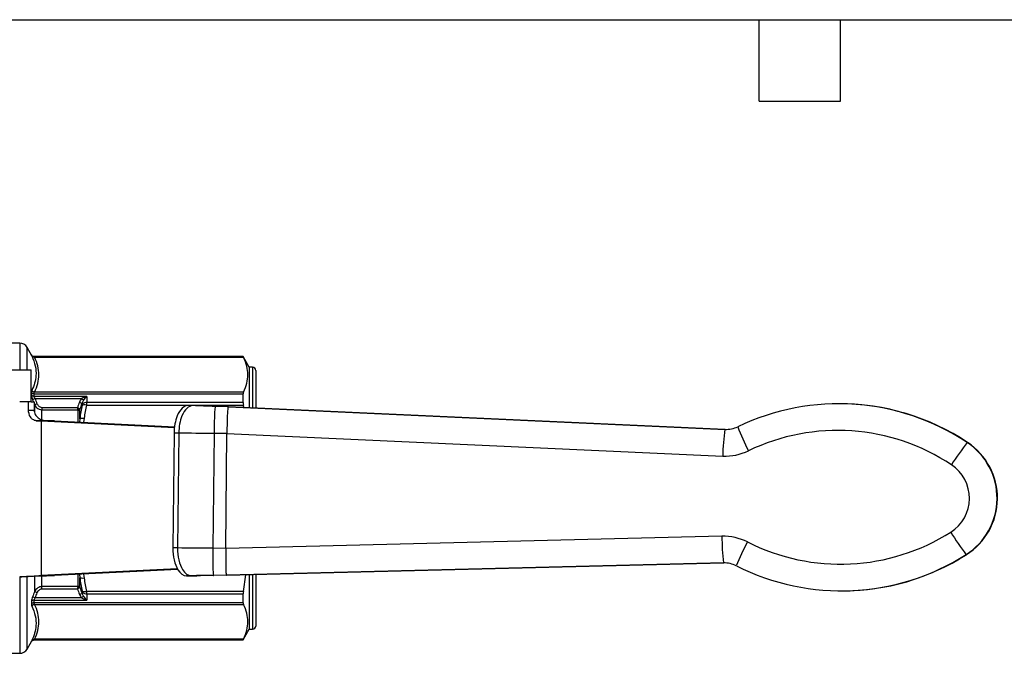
# Model space of a CAD drawing. Header units: inches. Extents: x 0.2 to 10.8, y 0.2 to 8.2.
# Tile 8 of 13: x 2.6 to 6.3, y 5.9 to 8.2. Entities that reach past the tile are written whole.
import ezdxf

# ---------------------------------------------------------------- set-up
doc = ezdxf.new("R2010")
doc.units = ezdxf.units.IN
doc.header["$MEASUREMENT"] = 0
doc.linetypes.add('SLD-Solid', pattern=[0])
doc.layers.add('TEXT', color=140, linetype='SLD-Solid', lineweight=25)

msp = doc.modelspace()

# ---------------------------------------------------------------- linework, layer by layer
for p, q in [((2.6295, 7.0592), (2.1332, 7.0592)), ((2.6295, 7.0592), (2.6295, 6.9608)), ((2.6743, 7.0131), (2.6568, 7.0435)), ((2.6568, 6.9608), (2.6568, 7.0435)), ((2.6727, 7.0158), (2.6727, 7.0154)), ((2.8774, 7.0099), (2.6826, 7.0099)), ((2.6829, 7.0095), (2.6829, 7.0099)), ((2.6829, 7.0099), (2.8769, 7.0099)), ((3.4517, 7.0095), (2.6829, 7.0095)), ((2.6843, 7.0071), (3.4527, 7.0071)), ((3.4517, 7.01), (2.8769, 7.01)), ((2.8769, 7.01), (2.8769, 7.0099)), ((3.4744, 6.9706), (3.4517, 7.01)), ((3.4517, 7.0095), (3.4517, 7.01)), ((2.3585, 6.9608), (2.6713, 6.9608)), ((2.6713, 6.8427), (2.6713, 6.9608)), ((3.4862, 6.9706), (3.4744, 6.9706)), ((3.4744, 6.9706), (3.4744, 6.8211)), ((3.4862, 6.9706), (3.4862, 6.8206)), ((3.4981, 6.9588), (3.4981, 6.82)), ((2.6727, 6.8774), (2.6727, 6.8677)), ((2.6767, 6.8508), (2.6799, 6.8427)), ((2.6829, 6.8634), (2.6829, 6.873)), ((2.6829, 6.873), (3.4517, 6.873)), ((2.8769, 6.8634), (2.6829, 6.8634)), ((3.4527, 6.8789), (2.6843, 6.8789)), ((2.6869, 6.855), (2.8572, 6.855)), ((2.8769, 6.8634), (2.8769, 6.8407)), ((3.4517, 6.8407), (3.4517, 6.873)), ((2.662, 6.8427), (2.6294, 6.8427)), ((2.662, 6.8131), (2.662, 6.8427)), ((2.662, 6.8427), (2.6627, 6.8427)), ((2.662, 6.8131), (2.6824, 6.8131)), ((2.6713, 6.8427), (2.6627, 6.8427)), ((2.6713, 6.8427), (2.6824, 6.8427)), ((2.6824, 6.8427), (2.6824, 6.8131)), ((2.6824, 6.8365), (2.684, 6.8324)), ((2.684, 6.8324), (2.684, 6.806)), ((2.8416, 6.8217), (2.7113, 6.8217)), ((2.7113, 6.8139), (2.8434, 6.8139)), ((2.7113, 6.7781), (2.7113, 6.8139)), ((2.8439, 6.8122), (2.8439, 6.7686)), ((2.8507, 6.7812), (2.8507, 6.8148)), ((2.8598, 6.8381), (2.8598, 6.8341)), ((2.8765, 6.8315), (3.4527, 6.8315)), ((3.4517, 6.8407), (2.8769, 6.8407)), ((3.2667, 6.8292), (3.2496, 6.8298)), ((3.2693, 6.8297), (3.2496, 6.8298)), ((3.2863, 6.829), (3.2667, 6.8292)), ((3.2863, 6.829), (3.2693, 6.8297)), ((3.2871, 6.8289), (3.2701, 6.8296)), ((3.3962, 6.8246), (3.349, 6.8263)), ((3.3504, 6.8263), (3.349, 6.8263)), ((3.3976, 6.8246), (3.3504, 6.8263)), ((5.2245, 6.742), (3.3962, 6.8246)), ((3.3976, 6.8246), (3.3962, 6.8246)), ((3.3976, 6.8246), (5.2259, 6.742)), ((3.4542, 6.822), (3.4527, 6.8315)), ((5.644, 6.8363), (5.6426, 6.8363)), ((2.8507, 6.7812), (2.85, 6.7683)), ((2.8651, 6.7675), (2.8678, 6.7829)), ((2.6902, 6.7738), (2.7282, 6.7738)), ((2.7081, 6.7727), (2.7081, 6.204)), ((2.7081, 6.7727), (3.1995, 6.7491)), ((2.7573, 6.7727), (2.7081, 6.7727)), ((2.7573, 6.7727), (3.1998, 6.7515)), ((5.2259, 6.742), (5.2245, 6.742)), ((5.2259, 6.742), (5.2303, 6.7419)), ((3.1975, 6.7281), (3.1932, 6.3055)), ((3.2148, 6.7279), (3.1975, 6.7281)), ((3.2148, 6.7279), (3.2105, 6.3053)), ((3.3445, 6.7266), (3.3402, 6.304)), ((3.3918, 6.7261), (3.3445, 6.7266)), ((3.3875, 6.3035), (3.3918, 6.7261)), ((3.3918, 6.7261), (5.2167, 6.6437)), ((6.1173, 6.6934), (6.116, 6.6934)), ((5.2136, 6.3486), (3.3875, 6.3035)), ((3.2105, 6.3053), (3.1932, 6.3055)), ((3.3875, 6.3035), (3.3402, 6.304)), ((6.1131, 6.2806), (6.1117, 6.2806)), ((3.3899, 6.205), (5.2195, 6.2502)), ((5.2209, 6.2502), (3.3913, 6.205)), ((5.2195, 6.2502), (5.2209, 6.2502)), ((5.2233, 6.2503), (5.2209, 6.2502)), ((2.6295, 6.1986), (2.6295, 5.9175)), ((2.6568, 5.9332), (2.6568, 6.1989)), ((2.684, 6.1999), (2.684, 6.1443)), ((2.6902, 6.2029), (2.7282, 6.2029)), ((3.2095, 6.2281), (2.7081, 6.204)), ((2.7081, 6.204), (2.7573, 6.204)), ((2.7113, 6.1629), (2.7113, 6.2011)), ((3.2114, 6.2258), (2.7573, 6.204)), ((2.8439, 6.2082), (2.8439, 6.1645)), ((2.85, 6.2084), (2.8507, 6.1956)), ((2.8507, 6.1619), (2.8507, 6.1956)), ((2.8678, 6.1938), (2.8651, 6.2092)), ((3.2603, 6.2031), (3.2432, 6.2027)), ((3.2432, 6.2027), (3.2629, 6.2026)), ((3.2603, 6.2031), (3.2799, 6.2029)), ((3.2799, 6.2029), (3.2629, 6.2026)), ((3.2636, 6.2026), (3.2807, 6.2029)), ((3.3899, 6.205), (3.3427, 6.2042)), ((3.3427, 6.2042), (3.3441, 6.2042)), ((3.3913, 6.205), (3.3441, 6.2042)), ((3.3913, 6.205), (3.3899, 6.205)), ((3.4527, 6.1452), (3.4618, 6.2067)), ((3.4744, 6.2071), (3.4744, 6.0061)), ((3.4862, 6.2073), (3.4862, 6.0061)), ((3.4981, 6.2076), (3.4981, 6.0179)), ((2.8434, 6.1629), (2.7113, 6.1629)), ((2.7113, 6.155), (2.8416, 6.155)), ((2.8598, 6.1427), (2.8598, 6.1386)), ((3.4527, 6.1452), (2.8765, 6.1452)), ((2.8769, 6.136), (3.4517, 6.136)), ((2.8769, 6.136), (2.8769, 6.1133)), ((3.4517, 6.1037), (3.4517, 6.136)), ((5.6531, 6.1472), (5.6544, 6.1472)), ((2.6727, 6.109), (2.6727, 6.0993)), ((2.6829, 6.1037), (2.6829, 6.1133)), ((2.6829, 6.1133), (2.8769, 6.1133)), ((3.4517, 6.1037), (2.6829, 6.1037)), ((2.6843, 6.0978), (3.4527, 6.0978)), ((2.8572, 6.1218), (2.6869, 6.1218)), ((3.4517, 5.9667), (3.4744, 6.0061)), ((3.4744, 6.0061), (3.4862, 6.0061)), ((2.6568, 5.9332), (2.6743, 5.9637)), ((2.6727, 5.9613), (2.6727, 5.9609)), ((2.6826, 5.9668), (2.8774, 5.9668)), ((2.6829, 5.9672), (3.4517, 5.9672)), ((2.6829, 5.9668), (2.6829, 5.9672)), ((2.8769, 5.9668), (2.6829, 5.9668)), ((3.4527, 5.9696), (2.6843, 5.9696)), ((2.8769, 5.9668), (2.8769, 5.9667)), ((2.8769, 5.9667), (3.4517, 5.9667)), ((3.4517, 5.9667), (3.4517, 5.9672)), ((2.1332, 5.9175), (2.6295, 5.9175))]:
    msp.add_line(p, q)
for centre, radius, start, end in [((2.6295, 7.0277), 0.0315, 30, 90), ((2.8769, 6.9903), 0.0197, 90, 96.7594), ((3.4862, 6.9588), 0.0118, 360, 90), ((5.6426, 5.9809), 0.8553, 56.4001, 115.7065), ((5.644, 5.9809), 0.8554, 56.4012, 89.9987), ((5.9295, 6.6361), 0.7129, 171.4559, 179.3902), ((5.229, 6.8402), 0.0983, 267.4142, 295.7068), ((5.9683, 7.0066), 0.7419, 200.102, 207.5962), ((5.6392, 5.9808), 0.757, 56.4002, 115.7063), ((6.8292, 6.1288), 0.9096, 141.6389, 147.9628), ((5.9797, 6.4884), 0.2461, 302.438, 56.393), ((5.9811, 6.4884), 0.2461, 302.4379, 56.3931), ((5.2255, 6.8401), 0.1966, 267.4142, 295.7068), ((5.9764, 6.4884), 0.1477, 302.4383, 56.3927), ((5.2185, 6.152), 0.1966, 63.123, 91.4153), ((5.9241, 6.3416), 0.7105, 179.4332, 187.3882), ((5.6496, 7.0027), 0.757, 243.1232, 302.4294), ((6.8247, 6.823), 0.8958, 210.8436, 217.2613), ((5.9628, 5.9678), 0.7476, 151.2482, 158.6808), ((5.6531, 7.0026), 0.8553, 243.1232, 302.4294), ((5.6544, 7.0026), 0.8554, 270.001, 302.4287), ((5.2219, 6.1519), 0.0983, 63.123, 91.4153), ((3.4862, 6.0179), 0.0118, 270, 0), ((2.8769, 5.9864), 0.0197, 263.2406, 270), ((2.6295, 5.949), 0.0315, 270, 330)]:
    msp.add_arc(centre, radius, start, end)
for points in [[(2.6829, 7.0099), (2.6788, 7.0099), (2.6747, 7.0122), (2.6727, 7.0158)], [(2.6727, 7.0154), (2.6727, 7.0152), (2.6732, 7.0141), (2.6741, 7.0122)], [(2.6843, 7.0071), (2.6834, 7.0085), (2.6829, 7.0094), (2.6829, 7.0095)], [(3.4517, 7.0095), (3.4517, 7.0094), (3.4521, 7.0086), (3.4527, 7.0071)], [(2.6741, 6.8854), (2.6732, 6.8835), (2.6727, 6.8807), (2.6727, 6.8774)], [(2.6829, 6.873), (2.6788, 6.873), (2.6747, 6.8748), (2.6727, 6.8774)], [(2.6727, 6.8677), (2.6727, 6.8632), (2.6743, 6.8568), (2.6767, 6.8508)], [(2.6829, 6.873), (2.6829, 6.8755), (2.6834, 6.8775), (2.6843, 6.8789)], [(2.6869, 6.855), (2.6845, 6.858), (2.6829, 6.8612), (2.6829, 6.8634)], [(2.6943, 6.8364), (2.6918, 6.8426), (2.6894, 6.8488), (2.6869, 6.855)], [(2.8572, 6.855), (2.8539, 6.8512), (2.8514, 6.8468), (2.8496, 6.8422)], [(2.8572, 6.855), (2.8601, 6.8524), (2.8629, 6.85), (2.8645, 6.8485)], [(2.8598, 6.8381), (2.861, 6.8419), (2.8625, 6.8455), (2.8645, 6.8485)], [(3.4527, 6.8789), (3.4521, 6.8775), (3.4517, 6.8756), (3.4517, 6.873)], [(2.7113, 6.8217), (2.7113, 6.8188), (2.7113, 6.816), (2.7113, 6.8139)], [(2.8496, 6.8422), (2.8469, 6.8354), (2.8442, 6.8285), (2.8416, 6.8217)], [(2.8483, 6.8172), (2.8464, 6.8185), (2.844, 6.8201), (2.8416, 6.8217)], [(2.8416, 6.8217), (2.8423, 6.8189), (2.8429, 6.8161), (2.8434, 6.8139)], [(2.8434, 6.8139), (2.8452, 6.8146), (2.847, 6.8158), (2.8483, 6.8172)], [(2.8434, 6.8139), (2.8438, 6.8134), (2.8439, 6.8128), (2.8439, 6.8122)], [(2.8507, 6.8148), (2.8503, 6.8155), (2.8496, 6.8164), (2.8483, 6.8172)], [(2.8507, 6.8148), (2.8537, 6.8226), (2.8567, 6.8304), (2.8598, 6.8381)], [(2.8594, 6.8305), (2.856, 6.8142), (2.8531, 6.7977), (2.8507, 6.7812)], [(2.8598, 6.8341), (2.8598, 6.833), (2.8597, 6.8318), (2.8594, 6.8305)], [(2.8678, 6.7829), (2.8702, 6.7991), (2.8731, 6.8154), (2.8765, 6.8315)], [(2.8765, 6.8315), (2.8767, 6.8348), (2.8769, 6.838), (2.8769, 6.8407)], [(3.349, 6.8263), (3.3202, 6.8273), (3.2916, 6.8282), (3.2667, 6.8292)], [(3.3504, 6.8263), (3.328, 6.8272), (3.3058, 6.8281), (3.2863, 6.829)], [(3.4517, 6.8407), (3.4517, 6.838), (3.4521, 6.8349), (3.4527, 6.8315)], [(2.7081, 6.7727), (2.7023, 6.7731), (2.6963, 6.7734), (2.6902, 6.7738)], [(2.7282, 6.7738), (2.7382, 6.7734), (2.7479, 6.7731), (2.7573, 6.7727)], [(3.3445, 6.7266), (3.2994, 6.727), (3.2544, 6.7275), (3.2148, 6.7279)], [(3.3402, 6.304), (3.2951, 6.3044), (3.2501, 6.3049), (3.2105, 6.3053)], [(2.8507, 6.1956), (2.8531, 6.179), (2.856, 6.1625), (2.8594, 6.1462)], [(3.3427, 6.2042), (3.3138, 6.2039), (3.2853, 6.2035), (3.2603, 6.2031)], [(3.3441, 6.2042), (3.3216, 6.2038), (3.2994, 6.2034), (3.2799, 6.2029)], [(2.8434, 6.1629), (2.8429, 6.1606), (2.8423, 6.1578), (2.8416, 6.155)], [(2.8416, 6.155), (2.844, 6.1566), (2.8464, 6.1582), (2.8483, 6.1595)], [(2.8439, 6.1645), (2.8439, 6.1639), (2.8438, 6.1634), (2.8434, 6.1629)], [(2.8483, 6.1595), (2.847, 6.1609), (2.8452, 6.1622), (2.8434, 6.1629)], [(2.8483, 6.1595), (2.8496, 6.1604), (2.8503, 6.1612), (2.8507, 6.1619)], [(2.8598, 6.1386), (2.8567, 6.1463), (2.8537, 6.1541), (2.8507, 6.1619)], [(2.8765, 6.1452), (2.8731, 6.1614), (2.8702, 6.1776), (2.8678, 6.1938)], [(2.6767, 6.1259), (2.6743, 6.1199), (2.6727, 6.1135), (2.6727, 6.109)], [(2.684, 6.1443), (2.6816, 6.1382), (2.6792, 6.132), (2.6767, 6.1259)], [(2.6869, 6.1218), (2.6894, 6.1279), (2.6918, 6.1341), (2.6943, 6.1403)], [(2.8416, 6.155), (2.8442, 6.1482), (2.8469, 6.1414), (2.8496, 6.1346)], [(2.8496, 6.1346), (2.8514, 6.1299), (2.8539, 6.1255), (2.8572, 6.1218)], [(2.8594, 6.1462), (2.8597, 6.1449), (2.8598, 6.1437), (2.8598, 6.1427)], [(2.8645, 6.1282), (2.8625, 6.1312), (2.861, 6.1348), (2.8598, 6.1386)], [(2.8769, 6.136), (2.8769, 6.1387), (2.8767, 6.1419), (2.8765, 6.1452)], [(3.4527, 6.1452), (3.4521, 6.1418), (3.4517, 6.1388), (3.4517, 6.136)], [(2.6829, 6.1133), (2.6788, 6.1133), (2.6747, 6.1116), (2.6727, 6.109)], [(2.6727, 6.0993), (2.6727, 6.096), (2.6732, 6.0932), (2.6741, 6.0914)], [(2.6829, 6.1133), (2.6829, 6.1155), (2.6845, 6.1188), (2.6869, 6.1218)], [(2.6843, 6.0978), (2.6834, 6.0992), (2.6829, 6.1012), (2.6829, 6.1037)], [(3.4517, 6.1037), (3.4517, 6.1012), (3.4521, 6.0992), (3.4527, 6.0978)], [(2.6727, 5.9609), (2.6747, 5.9645), (2.6788, 5.9668), (2.6829, 5.9668)], [(2.6741, 5.9646), (2.6732, 5.9627), (2.6727, 5.9615), (2.6727, 5.9613)], [(2.6829, 5.9672), (2.6829, 5.9674), (2.6834, 5.9682), (2.6843, 5.9696)], [(3.4527, 5.9696), (3.4521, 5.9682), (3.4517, 5.9674), (3.4517, 5.9672)]]:
    msp.add_open_spline(points, degree=3)
for points, knots in [([(2.6748, 7.0121), (2.6744, 7.0129), (2.6735, 7.0145), (2.6728, 7.0156), (2.6727, 7.0157), (2.6727, 7.0158)], [0, 0, 0, 0, 0.329303, 0.670867, 1, 1, 1, 1]), ([(2.6829, 7.0095), (2.6805, 7.0095), (2.6764, 7.0108), (2.6736, 7.0139), (2.6727, 7.0154)], [0, 0, 0, 0, 0.571429, 1, 1, 1, 1]), ([(2.6741, 7.0122), (2.6856, 6.9881), (2.6953, 6.9453), (2.6827, 6.9031), (2.6741, 6.8854)], [0, 0, 0, 0, 0.488876, 0.855533, 0.855533, 0.855533, 0.855533]), ([(2.6843, 7.0071), (2.6825, 7.007), (2.6783, 7.0076), (2.6752, 7.0103), (2.6741, 7.0122)], [0, 0, 0, 0, 0.428571, 1, 1, 1, 1]), ([(2.6839, 7.0091), (2.6829, 7.0092), (2.681, 7.0094), (2.6786, 7.0101), (2.6769, 7.0109), (2.6758, 7.0116), (2.6748, 7.0124), (2.6745, 7.0128), (2.6743, 7.0131)], [0, 0, 0, 0, 0.2031643, 0.4159752, 0.5346927, 0.6674257, 0.8202184, 1, 1, 1, 1]), ([(2.6843, 6.8789), (2.6943, 6.9), (2.7, 6.9215), (2.6999, 6.9645), (2.6943, 6.986), (2.6843, 7.0071)], [0, 0, 0, 0, 0.5, 0.5, 1, 1, 1, 1]), ([(3.4527, 6.8789), (3.4637, 6.9015), (3.4688, 6.9222), (3.4688, 6.9638), (3.4637, 6.9846), (3.4527, 7.0071)], [0, 0, 0, 0, 0.5, 0.5, 1, 1, 1, 1]), ([(2.6843, 6.8789), (2.6819, 6.8791), (2.6777, 6.8806), (2.6749, 6.8838), (2.6741, 6.8854)], [0, 0, 0, 0, 0.571429, 1, 1, 1, 1]), ([(2.6829, 6.8634), (2.6805, 6.8634), (2.6764, 6.8644), (2.6736, 6.8666), (2.6727, 6.8677)], [0, 0, 0, 0, 0.571429, 1, 1, 1, 1]), ([(2.6869, 6.855), (2.685, 6.8542), (2.6806, 6.8524), (2.6776, 6.8512), (2.6767, 6.8508)], [0, 0, 0, 0, 0.428571, 1, 1, 1, 1]), ([(2.8769, 6.8634), (2.8767, 6.8634), (2.8765, 6.8633), (2.8697, 6.8612), (2.863, 6.8583), (2.8572, 6.855)], [0, 0, 0, 0, 0.00176764, 0.00176764, 0.06928478, 0.06928478, 0.06928478, 0.06928478]), ([(2.8645, 6.8485), (2.8682, 6.854), (2.8724, 6.8591), (2.8766, 6.8632), (2.8768, 6.8633), (2.8769, 6.8634)], [0, 0, 0, 0, 0.06751714, 0.06751714, 0.06928478, 0.06928478, 0.06928478, 0.06928478]), ([(2.6902, 6.7738), (2.686, 6.774), (2.6819, 6.7756), (2.6747, 6.7805), (2.6716, 6.7838), (2.6643, 6.7951), (2.662, 6.8041), (2.662, 6.8131)], [0, 0, 0, 0, 0.25, 0.25, 0.5, 0.5, 1, 1, 1, 1]), ([(2.6824, 6.8131), (2.6824, 6.8102), (2.6828, 6.8074), (2.6843, 6.802), (2.6854, 6.7993), (2.6896, 6.7919), (2.6935, 6.7877), (2.7024, 6.7809), (2.7074, 6.7784), (2.7177, 6.7749), (2.723, 6.774), (2.7282, 6.7738)], [0, 0, 0, 0, 0.125, 0.125, 0.25, 0.25, 0.5, 0.5, 0.75, 0.75, 1, 1, 1, 1]), ([(2.6943, 6.8364), (2.6918, 6.8354), (2.6874, 6.8337), (2.6847, 6.8327), (2.684, 6.8324)], [0, 0, 0, 0, 0.571429, 1, 1, 1, 1]), ([(2.684, 6.8324), (2.6867, 6.827), (2.6926, 6.8194), (2.704, 6.8144), (2.7095, 6.8139), (2.7113, 6.8139)], [0, 0, 0, 0, 0.03455073, 0.0518261, 0.06046378, 0.06046378, 0.06046378, 0.06046378]), ([(2.7113, 6.8217), (2.7093, 6.8217), (2.7073, 6.8222), (2.7037, 6.8238), (2.7021, 6.825), (2.6978, 6.8292), (2.6957, 6.8327), (2.6943, 6.8364)], [0, 0, 0, 0, 0.25, 0.25, 0.5, 0.5, 1, 1, 1, 1]), ([(2.8439, 6.8122), (2.8455, 6.8122), (2.8482, 6.8128), (2.8501, 6.8141), (2.8507, 6.8148)], [0, 0, 0, 0, 0.571429, 1, 1, 1, 1]), ([(2.8496, 6.8422), (2.8515, 6.8414), (2.8559, 6.8397), (2.8589, 6.8385), (2.8598, 6.8381)], [0, 0, 0, 0, 0.428571, 1, 1, 1, 1]), ([(2.8765, 6.8315), (2.8725, 6.8322), (2.8655, 6.8326), (2.8608, 6.8313), (2.8594, 6.8305)], [0, 0, 0, 0, 0.571429, 1, 1, 1, 1]), ([(2.8769, 6.8407), (2.8739, 6.8407), (2.867, 6.8397), (2.8618, 6.8364), (2.8598, 6.8341)], [0, 0, 0, 0, 0.428571, 1, 1, 1, 1]), ([(3.2496, 6.8298), (3.2343, 6.83), (3.219, 6.8155), (3.2093, 6.7918), (3.2019, 6.774), (3.1977, 6.751), (3.1975, 6.7281)], [0, 0, 0, 0, 0.897598, 0.897598, 0.897598, 1.570796, 1.570796, 1.570796, 1.570796]), ([(3.2667, 6.8292), (3.2514, 6.8293), (3.2362, 6.8149), (3.2265, 6.7913), (3.2192, 6.7736), (3.215, 6.7507), (3.2148, 6.7279)], [0, 0, 0, 0, 0.897598, 0.897598, 0.897598, 1.570796, 1.570796, 1.570796, 1.570796]), ([(3.349, 6.8263), (3.348, 6.8263), (3.3459, 6.8013), (3.3448, 6.7489), (3.3445, 6.7266)], [-1.570796, -1.570796, -1.570796, -1.570796, -0.673198, 0, 0, 0, 0]), ([(3.3962, 6.8246), (3.396, 6.8246), (3.3956, 6.8224), (3.3947, 6.814), (3.3942, 6.8078), (3.3937, 6.8)], [0, 0, 0, 0, 0.5, 0.5, 1, 1, 1, 1]), ([(2.8507, 6.7812), (2.8522, 6.782), (2.8569, 6.7834), (2.8638, 6.7834), (2.8678, 6.7829)], [0, 0, 0, 0, 0.428571, 1, 1, 1, 1]), ([(3.3937, 6.8), (3.3934, 6.7907), (3.393, 6.7793), (3.3923, 6.7539), (3.392, 6.74), (3.3918, 6.7261)], [0, 0, 0, 0, 0.5, 0.5, 1, 1, 1, 1]), ([(3.1932, 6.3055), (3.1928, 6.2749), (3.1998, 6.2445), (3.2115, 6.2253), (3.2203, 6.2109), (3.2317, 6.2029), (3.2432, 6.2027)], [-1.570796, -1.570796, -1.570796, -1.570796, -0.673198, -0.673198, -0.673198, 0, 0, 0, 0]), ([(3.2105, 6.3053), (3.2102, 6.2749), (3.2171, 6.2446), (3.2288, 6.2256), (3.2375, 6.2112), (3.2489, 6.2032), (3.2603, 6.2031)], [-1.570796, -1.570796, -1.570796, -1.570796, -0.673198, -0.673198, -0.673198, 0, 0, 0, 0]), ([(3.3402, 6.304), (3.3399, 6.2741), (3.3403, 6.2224), (3.3419, 6.2042), (3.3427, 6.2042)], [0, 0, 0, 0, 0.897598, 1.570796, 1.570796, 1.570796, 1.570796]), ([(3.3875, 6.3035), (3.3874, 6.2896), (3.3874, 6.2756), (3.3876, 6.2503), (3.3877, 6.2388), (3.3879, 6.2296)], [0, 0, 0, 0, 0.5, 0.5, 1, 1, 1, 1]), ([(2.6294, 6.1987), (2.6398, 6.1994), (2.6502, 6.2001), (2.6706, 6.2015), (2.6806, 6.2022), (2.6902, 6.2029)], [0, 0, 0, 0, 0.0796034, 0.0796034, 0.1592069, 0.1592069, 0.1592069, 0.1592069]), ([(2.7282, 6.2029), (2.7126, 6.2022), (2.6964, 6.2015), (2.6632, 6.2001), (2.6463, 6.1994), (2.6294, 6.1987)], [0, 0, 0, 0, 0.129171, 0.129171, 0.258342, 0.258342, 0.258342, 0.258342]), ([(2.6902, 6.2029), (2.6933, 6.2031), (2.6963, 6.2033), (2.7023, 6.2036), (2.7052, 6.2038), (2.7081, 6.204)], [0, 0, 0, 0, 0.02540212, 0.02540212, 0.05080423, 0.05080423, 0.05080423, 0.05080423]), ([(2.7573, 6.204), (2.7526, 6.2038), (2.7478, 6.2036), (2.7382, 6.2033), (2.7332, 6.2031), (2.7282, 6.2029)], [0, 0, 0, 0, 0.04124237, 0.04124237, 0.08248473, 0.08248473, 0.08248473, 0.08248473]), ([(2.8678, 6.1938), (2.8638, 6.1933), (2.8569, 6.1933), (2.8522, 6.1948), (2.8507, 6.1956)], [0, 0, 0, 0, 0.571429, 1, 1, 1, 1]), ([(3.3879, 6.2296), (3.3879, 6.2283), (3.388, 6.2256), (3.3881, 6.222), (3.3883, 6.2188), (3.3884, 6.2158), (3.3886, 6.2132), (3.3888, 6.211), (3.389, 6.2091), (3.3891, 6.2076), (3.3893, 6.2064), (3.3895, 6.2056), (3.3897, 6.2051), (3.3898, 6.205), (3.3899, 6.205)], [0, 0, 0, 0, 0.086853, 0.173065, 0.258636, 0.343567, 0.427858, 0.51151, 0.594521, 0.676894, 0.758628, 0.839723, 0.920181, 1, 1, 1, 1]), ([(2.7113, 6.1629), (2.7059, 6.1629), (2.6936, 6.1586), (2.6867, 6.1497), (2.684, 6.1443)], [0, 0, 0, 0, 0.02588824, 0.0604059, 0.0604059, 0.0604059, 0.0604059]), ([(2.7113, 6.155), (2.7113, 6.1567), (2.7113, 6.1595), (2.7113, 6.1619), (2.7113, 6.1629)], [0, 0, 0, 0, 0.571429, 1, 1, 1, 1]), ([(2.8507, 6.1619), (2.8501, 6.1626), (2.8482, 6.1639), (2.8455, 6.1645), (2.8439, 6.1645)], [0, 0, 0, 0, 0.428571, 1, 1, 1, 1]), ([(2.6869, 6.1218), (2.6844, 6.1228), (2.68, 6.1245), (2.6773, 6.1256), (2.6767, 6.1259)], [0, 0, 0, 0, 0.571429, 1, 1, 1, 1]), ([(2.6943, 6.1403), (2.6924, 6.1411), (2.688, 6.1428), (2.685, 6.144), (2.684, 6.1443)], [0, 0, 0, 0, 0.428571, 1, 1, 1, 1]), ([(2.6943, 6.1403), (2.6957, 6.144), (2.6978, 6.1476), (2.7036, 6.1531), (2.7073, 6.155), (2.7113, 6.155)], [0, 0, 0, 0, 0.5, 0.5, 1, 1, 1, 1]), ([(2.8496, 6.1346), (2.8515, 6.1353), (2.8559, 6.137), (2.8589, 6.1382), (2.8598, 6.1386)], [0, 0, 0, 0, 0.428571, 1, 1, 1, 1]), ([(2.8572, 6.1218), (2.8584, 6.1229), (2.8613, 6.1254), (2.8636, 6.1274), (2.8645, 6.1282)], [0, 0, 0, 0, 0.428571, 1, 1, 1, 1]), ([(2.8594, 6.1462), (2.8608, 6.1454), (2.8655, 6.1442), (2.8725, 6.1445), (2.8765, 6.1452)], [0, 0, 0, 0, 0.428571, 1, 1, 1, 1]), ([(2.8598, 6.1427), (2.8618, 6.1404), (2.867, 6.1371), (2.8739, 6.136), (2.8769, 6.136)], [0, 0, 0, 0, 0.571429, 1, 1, 1, 1]), ([(2.8769, 6.1133), (2.8768, 6.1134), (2.8766, 6.1135), (2.8724, 6.1176), (2.8682, 6.1228), (2.8645, 6.1282)], [-0.00176764, -0.00176764, -0.00176764, -0.00176764, 0, 0, 0.06751714, 0.06751714, 0.06751714, 0.06751714]), ([(2.6829, 6.1037), (2.6805, 6.1037), (2.6764, 6.1028), (2.6736, 6.1005), (2.6727, 6.0993)], [0, 0, 0, 0, 0.571429, 1, 1, 1, 1]), ([(2.6843, 6.0978), (2.6825, 6.0977), (2.6783, 6.0965), (2.6752, 6.0934), (2.6741, 6.0914)], [0, 0, 0, 0, 0.428571, 1, 1, 1, 1]), ([(2.6741, 6.0914), (2.6856, 6.0677), (2.6953, 6.0253), (2.6827, 5.9826), (2.6741, 5.9646)], [0, 0, 0, 0, 0.488876, 0.855533, 0.855533, 0.855533, 0.855533]), ([(2.6843, 5.9696), (2.6943, 5.9907), (2.7, 6.0122), (2.6999, 6.0552), (2.6943, 6.0767), (2.6843, 6.0978)], [0, 0, 0, 0, 0.5, 0.5, 1, 1, 1, 1]), ([(2.8572, 6.1218), (2.863, 6.1184), (2.8697, 6.1155), (2.8765, 6.1134), (2.8767, 6.1133), (2.8769, 6.1133)], [-0.00176764, -0.00176764, -0.00176764, -0.00176764, 0.06574951, 0.06574951, 0.06751714, 0.06751714, 0.06751714, 0.06751714]), ([(3.4527, 5.9696), (3.4637, 5.9922), (3.4688, 6.0129), (3.4688, 6.0545), (3.4637, 6.0752), (3.4527, 6.0978)], [0, 0, 0, 0, 0.5, 0.5, 1, 1, 1, 1]), ([(2.6727, 5.9613), (2.6736, 5.9628), (2.6764, 5.9659), (2.6805, 5.9672), (2.6829, 5.9672)], [0, 0, 0, 0, 0.428571, 1, 1, 1, 1]), ([(2.6727, 5.9609), (2.6727, 5.961), (2.6728, 5.9611), (2.6735, 5.9622), (2.6744, 5.9638), (2.6748, 5.9646)], [0, 0, 0, 0, 0.3291979, 0.6706984, 1, 1, 1, 1]), ([(2.6741, 5.9646), (2.6752, 5.9664), (2.6783, 5.9691), (2.6825, 5.9697), (2.6843, 5.9696)], [0, 0, 0, 0, 0.571429, 1, 1, 1, 1]), ([(2.6743, 5.9637), (2.6745, 5.9639), (2.6748, 5.9643), (2.6758, 5.9651), (2.6769, 5.9658), (2.6786, 5.9666), (2.681, 5.9673), (2.6829, 5.9675), (2.6839, 5.9676)], [0, 0, 0, 0, 0.179782, 0.332574, 0.465307, 0.584025, 0.796836, 1, 1, 1, 1])]:
    msp.add_open_spline(points, degree=3, knots=knots)
at = {"layer": 'TEXT'}
for p, q in [((0.25, 8.25), (10.75, 8.25)), ((5.35, 7.95), (5.35, 8.25)), ((5.65, 7.95), (5.65, 8.25)), ((5.35, 7.95), (5.65, 7.95))]:
    msp.add_line(p, q, dxfattribs=at)

doc.saveas('drawing.dxf')
